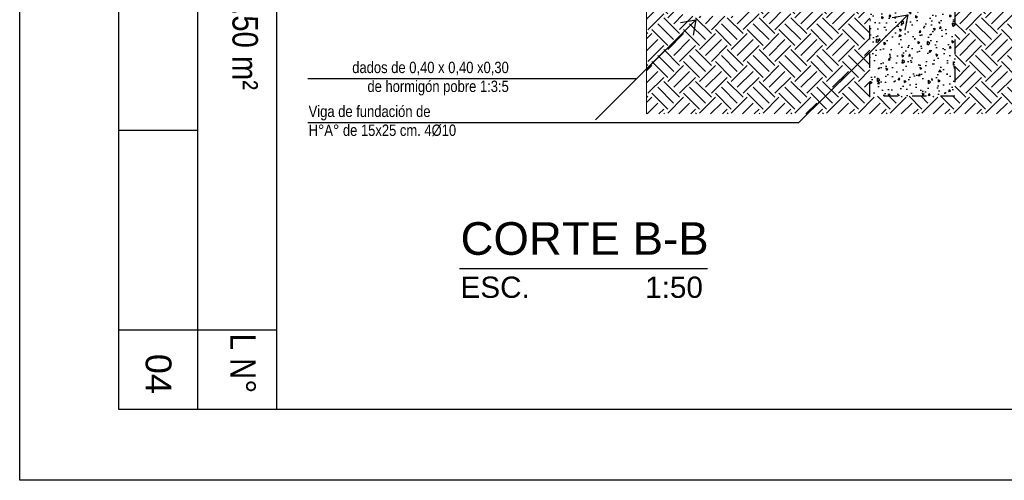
# Model space of a CAD drawing. Header units: millimetres. Extents: x 201 to 840, y 135 to 685.
# Tile 64 of 219: x 329.48 to 336.44, y 172.61 to 175.86. Entities that reach past the tile are written whole.
import ezdxf

# ---------------------------------------------------------------- set-up
doc = ezdxf.new("R2010")
doc.units = ezdxf.units.MM
doc.linetypes.add('HIDDEN2', pattern=[0.1875, 0.125, -0.0625])
doc.layers.add('001', color=1, linetype='Continuous', lineweight=5)
doc.layers.add('LLAMADAS TEXTO', color=2, linetype='Continuous', lineweight=13)
for name, color, linetype in [('03', 3, 'Continuous'), ('HACHT H°A°', 1, 'Continuous'), ('HACHT TIERRA', 252, 'Continuous'), ('LAMINA', 6, 'Continuous'), ('LLAMADAS', 1, 'Continuous'), ('TEXT', 4, 'Continuous'), ('TEXTO LAMINA', 2, 'Continuous')]:
    doc.layers.add(name, color=color, linetype=linetype)
doc.styles.add('ARIAL', font='arial.ttf', dxfattribs={"height": 0.06})
doc.styles.get("Standard").update_dxf_attribs({"font": 'arial.ttf'})
doc.dimstyles.new('05', dxfattribs={"dimscale": 0, "dimtxt": 0.09, "dimasz": 0.05, "dimexe": 0, "dimexo": 0, "dimgap": 0, "dimtad": 0, "dimzin": 0, "dimdsep": 46, "dimtxsty": 'Standard', "dimblk": 'OPEN90', "dimcen": 0.25, "dimclrd": 1, "dimclre": 1, "dimclrt": 3, "dimadec": 0, "dimazin": 0, "dimtfac": 1, "dimtofl": 0, "dimtmove": 2, "dimatfit": 3, "dimldrblk": 'BOXFILLED', "dimfxl": 1, "dimtolj": 1, "dimtzin": 0, "dimarcsym": 0})
picture_1 = doc.add_image_def('image2.png', size_in_pixel=(322, 127))
picture_2 = doc.add_image_def('image4.png', size_in_pixel=(322, 127))

msp = doc.modelspace()

# ---------------------------------------------------------------- hatches: boundary and pattern name
at = {"layer": 'HACHT H°A°'}
h = msp.add_hatch(dxfattribs=at)
h.set_pattern_fill('AR-CONC', color=256, scale=0.0008, angle=45, style=0)
h.set_pattern_definition([(95, (10.4072, -151.53615), (0.11207572, 0.094042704), [0.01524, -0.16764]), (40, (10.4072, -151.53615), (-0.12801431, 0.088141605), [0.012192, -0.134112]), (145.451, (10.41654, -151.52831), (-0.015937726, 0.18218419), [0.012952, -0.142472]), (91.1842, (10.37846, -151.50741), (0.177128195, 0.12956273), [0.02286, -0.25146]), (141.6356, (10.39322, -151.49662), (-0.00566892, 0.27426115), [0.019428, -0.213708]), (36.184, (10.37846, -151.50741), (-0.00566846, 0.27426111), [0.018288, -0.201168]), (66, (10.40002, -151.50023), (0.14361644, 0.027916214), [0.01524, -0.16764]), (11, (10.40002, -151.50023), (-0.06923194, 0.139152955), [0.012192, -0.134112]), (116.4514, (10.41198, -151.4979), (0.07438403, 0.167069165), [0.012952, -0.142472]), (82.5, (10.4072, -151.53615), (-0.046084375, 0.049578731), [0, -0.1324864, 0, -0.136144, 0, -0.13462]), (52.5, (10.4072, -151.53615), (-0.018871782, 0.0944696), [0, -0.0776224, 0, -0.1294384, 0, -0.051308]), (12.5, (10.37516, -151.56819), (0.0799422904, 0.0734609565), [0, -0.0508, 0, -0.158496, 0, -0.210312]), (2.5, (10.36079, -151.58256), (0.069411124, 0.098177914), [0, -0.06604, 0, -0.1052576, 0, -0.149352])])
h.paths.add_polyline_path([(336.089, 175.3237), (336.089, 175.9237), (335.489, 175.9237), (335.489, 175.3237)])
at = {"layer": 'HACHT TIERRA'}
h = msp.add_hatch(dxfattribs=at)
h.set_pattern_fill('EARTH', color=256, scale=0.025, angle=45, style=0)
h.set_pattern_definition([(45, (10.4072, -151.53615), (1e-17, 0.224506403), [0.15875, -0.15875]), (45, (10.3651, -151.49406), (1e-17, 0.224506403), [0.15875, -0.15875]), (45, (10.32301, -151.45196), (1e-17, 0.224506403), [0.15875, -0.15875]), (135, (10.32301, -151.4239), (-0.224506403, 1e-17), [0.15875, -0.15875]), (135, (10.3651, -151.3818), (-0.224506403, 1e-17), [0.15875, -0.15875]), (135, (10.4072, -151.33971), (-0.224506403, 1e-17), [0.15875, -0.15875])])
h.paths.add_polyline_path([(337.9359, 175.9237), (338.064, 175.9237), (338.064, 176.1737), (338.064, 176.1887), (338.064, 176.2337), (338.064, 176.2487), (338.064, 176.2937), (338.064, 176.3087), (338.064, 176.3537), (338.114, 176.3537), (338.114, 176.4087), (335.864, 176.4087), (335.864, 176.5387), (335.849, 176.5387), (335.849, 176.4887), (335.849, 176.4737), (335.849, 176.4287), (335.849, 176.4137), (335.849, 176.3687), (335.849, 176.3537), (335.914, 176.3537), (335.914, 176.3087), (335.914, 176.2937), (335.914, 176.2487), (335.914, 176.2337), (335.914, 176.1887), (335.914, 176.1737), (335.914, 175.9237), (336.089, 175.9237), (336.089, 175.3237), (335.489, 175.3237), (335.489, 175.9237), (335.664, 175.9237), (335.664, 176.1737), (335.709, 176.1737), (335.864, 176.1737), (335.914, 176.1737), (335.914, 176.1887), (335.664, 176.1887), (335.664, 176.2337), (335.914, 176.2337), (335.914, 176.2487), (335.664, 176.2487), (335.664, 176.2937), (335.7343, 176.2937, -1.16011), (335.7331, 176.3015), (335.664, 176.3087), (335.664, 176.3537), (335.729, 176.3537), (335.729, 176.3687), (335.729, 176.4137), (335.729, 176.4287), (335.729, 176.4737), (335.729, 176.4887), (335.729, 176.5387), (335.714, 176.5387), (335.714, 176.4087), (334.489, 176.4087), (334.489, 176.3687), (334.489, 176.3537), (334.489, 176.3087), (334.489, 176.2937), (334.489, 176.2487), (334.489, 176.2337), (334.489, 176.1887), (334.5682, 176.1887), (334.5682, 175.8887), (334.1682, 175.8887), (334.1682, 176.1887), (334.239, 176.1887), (334.239, 176.3287), (333.9116, 176.3287), (333.9116, 175.199), (341.4736, 175.199), (341.4736, 176.3287), (341.0627, 176.3287), (341.039, 176.3287), (341.039, 176.3087), (341.039, 176.2937), (341.039, 176.2487), (341.039, 176.2337), (341.039, 176.1887), (340.789, 176.1887), (340.789, 176.2337), (340.789, 176.2487), (340.789, 176.2937), (340.789, 176.3087), (340.789, 176.3537), (340.789, 176.3687), (340.789, 176.4087), (340.564, 176.4087), (340.564, 176.3537), (340.6127, 176.3537), (340.6127, 176.3087), (340.6127, 176.2937), (340.6127, 176.2487), (340.6127, 176.2337), (340.6127, 176.1887), (340.6127, 176.1737), (340.6127, 175.9237), (340.7877, 175.9237), (340.7877, 175.3237), (340.1877, 175.3237), (340.1877, 175.9237), (340.3627, 175.9237), (340.3627, 176.1737), (340.3627, 176.1887), (340.3627, 176.2337), (340.3627, 176.2487), (340.3627, 176.2937), (340.3627, 176.3087), (340.3627, 176.3537), (340.414, 176.3537), (340.414, 176.4087), (338.264, 176.4087), (338.264, 176.3537), (338.314, 176.3537), (338.314, 176.3087), (338.314, 176.2937), (338.314, 176.2487), (338.314, 176.2337), (338.314, 176.1887), (338.314, 176.1737), (338.314, 175.9237), (338.442, 175.9237), (338.442, 175.3237), (337.9359, 175.3237)])

# ---------------------------------------------------------------- linework, layer by layer
at = {"layer": '001'}
msp.add_line((333.9116, 176.3287), (333.9116, 175.199), dxfattribs=at)
msp.add_lwpolyline([(330.184, 175.0846), (330.184, 173.6722), (330.741, 173.6722), (330.741, 175.0846)], close=True, dxfattribs=at)
at = {"layer": '03', "linetype": 'HIDDEN2', "ltscale": 0.6}
msp.add_lwpolyline([(336.089, 175.3237), (335.489, 175.3237), (335.489, 175.9237), (336.089, 175.9237)], close=True, dxfattribs=at)
at = {"layer": 'LAMINA', "color": 7}
for p, q in [((329.484, 172.6133), (329.484, 182.0899)), ((344.7315, 172.6133), (329.484, 172.6133))]:
    msp.add_line(p, q, dxfattribs=at)
at = {"layer": 'LAMINA', "color": 2}
for p, q in [((330.184, 173.1133), (330.184, 181.5899)), ((331.2981, 173.6722), (330.184, 173.6722))]:
    msp.add_line(p, q, dxfattribs=at)
at = {"layer": 'LAMINA'}
for p, q in [((331.2981, 181.5899), (331.2981, 173.1133)), ((344.2315, 173.1133), (330.184, 173.1133))]:
    msp.add_line(p, q, dxfattribs=at)
at = {"layer": 'LAMINA', "color": 1}
msp.add_lwpolyline([(330.741, 181.5899), (330.741, 173.1133)], dxfattribs=at)
at = {"layer": 'TEXT'}
msp.add_lwpolyline([(332.5915, 174.1084), (334.3425, 174.1084)], dxfattribs=at)

# ---------------------------------------------------------------- texts
at = {"layer": 'LLAMADAS TEXTO', "color": 2, "ltscale": 0.01, "char_height": 0.08, "width": 4.326649, "style": 'ARIAL'}
for s, insert, attachment_point in [('{\\fTechnic|b0|i0|c2|p2;dados de 0,40 x 0,40 x0,30 \\Pde hormigón pobre 1:3:5}', (332.9388, 175.5678), 3), ('{\\fTechnic|b0|i0|c2|p2;Viga de fundación de\\PH°A° de 15x25 cm. 4%%C10}', (331.5249, 175.2577), 1)]:
    msp.add_mtext(s, dxfattribs=dict(at, insert=insert, attachment_point=attachment_point))
at = {"layer": 'TEXT', "color": 3, "insert": (332.5982, 174.4353), "char_height": 0.2304, "attachment_point": 1}
msp.add_mtext_dynamic_manual_height_columns('CORTE B-B\\P{\\H0.65104x;ESC.              1:50}', width=1.809901, gutter_width=12.5, heights=[0], dxfattribs=at)
at = {"layer": 'TEXTO LAMINA', "color": 4, "style": 'ARIAL'}
msp.add_text('04', height=0.18244, rotation=270, dxfattribs=at).set_placement((330.3738, 173.506))
at = {"layer": 'TEXTO LAMINA', "char_height": 0.18, "attachment_point": 1, "rotation": 270, "style": 'ARIAL'}
for s, width, insert in [('{\\fTechnic|b0|i0|c2|p2;PROYECTO CJ-2D - DISCAPACITADOS - ÁREA: 44.50 m²}', 7.224199, (331.1669, 180.8442)), ('{\\fTechnic|b0|i0|c2|p2;L N°}', 0.539921, (331.1515, 173.6478))]:
    msp.add_mtext_dynamic_manual_height_columns(s, width=width, gutter_width=12.5, heights=[0], dxfattribs=dict(at, insert=insert))

# ---------------------------------------------------------------- pictures from other files: only their frames are drawn
image = msp.add_image(picture_1, insert=(330.184, 175.0846), size_in_units=(1.4124, 0.5571), rotation=-90)
image.dxf.flags = 7
at = {"layer": '03'}
image = msp.add_image(picture_2, insert=(330.184, 175.0846), size_in_units=(1.4124, 0.5571), rotation=-90, dxfattribs=at)
image.dxf.flags = 7
image = msp.add_image(picture_2, insert=(330.184, 175.0846), size_in_units=(1.4124, 0.5571), rotation=-90, dxfattribs=at)
image.dxf.flags = 7

# ---------------------------------------------------------------- leaders
at = {"layer": 'LLAMADAS'}
for points in [[(335.7564, 175.8985), (334.9848, 175.1361), (331.5187, 175.1361)], [(334.2599, 175.8639), (333.8416, 175.4476), (331.5187, 175.4476)]]:
    msp.add_leader(points, dimstyle='05', override={"dimscale": 1, "dimasz": 0.09, "dimldrblk": 'OPEN90'}, dxfattribs=at)

doc.saveas('drawing.dxf')
